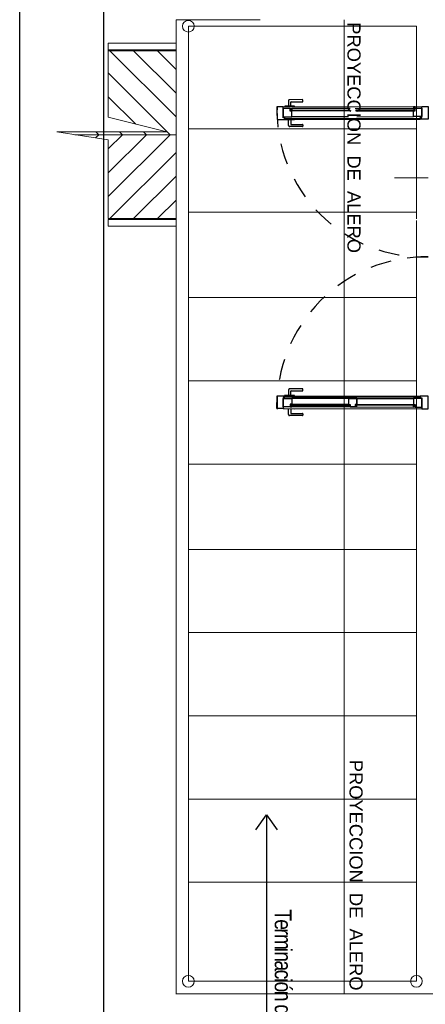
# Model space of a CAD drawing. Header units: millimetres. Extents: x 201 to 840, y 135 to 685.
# Tile 129 of 219: x 422.48 to 424.89, y 188.26 to 194.12. Entities that reach past the tile are written whole.
import ezdxf

# ---------------------------------------------------------------- set-up
doc = ezdxf.new("R2010")
doc.units = ezdxf.units.MM
doc.linetypes.add('HIDDEN2', pattern=[0.1875, 0.125, -0.0625])
doc.layers.add('001', color=1, linetype='Continuous', lineweight=5)
for name, color, linetype in [('01', 1, 'Continuous'), ('02', 2, 'Continuous'), ('03', 3, 'Continuous'), ('ABERTURAS', 2, 'Continuous'), ('LAMINA', 6, 'Continuous'), ('LLAMADAS', 1, 'Continuous'), ('TEXT', 4, 'Continuous')]:
    doc.layers.add(name, color=color, linetype=linetype)
doc.styles.add('ARIAL', font='arial.ttf', dxfattribs={"height": 0.06})
doc.styles.get("Standard").update_dxf_attribs({"font": 'arial.ttf'})
doc.styles.add('STYLE1', font='ARIALUNI.TTF', dxfattribs={"height": 0.09})
doc.dimstyles.new('05', dxfattribs={"dimscale": 0, "dimtxt": 0.09, "dimasz": 0.05, "dimexe": 0, "dimexo": 0, "dimgap": 0, "dimtad": 0, "dimzin": 0, "dimdsep": 46, "dimtxsty": 'Standard', "dimblk": 'OPEN90', "dimcen": 0.25, "dimclrd": 1, "dimclre": 1, "dimclrt": 3, "dimadec": 0, "dimazin": 0, "dimtfac": 1, "dimtofl": 0, "dimtmove": 2, "dimatfit": 3, "dimldrblk": 'BOXFILLED', "dimfxl": 1, "dimtolj": 1, "dimtzin": 0, "dimarcsym": 0})

# ---------------------------------------------------------------- blocks, each defined once
blk = doc.blocks.new('PLANTILLA 1')
at = {"layer": '001'}
for p, q in [((-0.500000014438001, 0.5000015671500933), (5.349998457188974, 0.5000015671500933)), ((4.850000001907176, 0.500001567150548), (6.351238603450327, 0.500001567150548)), ((5.349998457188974, 0.5000015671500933), (5.349998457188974, -5.302724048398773)), ((6.349999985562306, -5.302722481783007), (6.349999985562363, 0.5000015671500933)), ((4.920442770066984, 0.4253272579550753), (6.277390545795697, 0.4253272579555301)), ((4.920442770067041, -4.105822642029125), (4.920442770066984, 0.4253272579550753)), ((6.277390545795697, -5.263854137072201), (6.277390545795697, 0.4253272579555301)), ((4.920442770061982, -0.1642407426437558), (6.277390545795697, -0.1642407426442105)), ((4.920442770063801, -0.6600740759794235), (6.277390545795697, -0.6600740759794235)), ((4.920442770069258, -1.155907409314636), (6.277390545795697, -1.155907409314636)), ((4.920442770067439, -1.651740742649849), (6.277390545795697, -1.651740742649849)), ((4.920442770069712, -2.147574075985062), (6.277390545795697, -2.147574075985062)), ((4.920442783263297, -2.655907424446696), (6.27739055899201, -2.655907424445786)), ((4.920442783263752, -3.151740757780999), (6.27739055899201, -3.151740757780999)), ((4.920442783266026, -3.647574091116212), (6.27739055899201, -3.647574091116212)), ((6.350890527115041, -4.072722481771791), (6.753935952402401, -4.072722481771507)), ((4.920442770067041, -5.263854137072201), (4.920442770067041, -4.115540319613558)), ((4.920442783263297, -4.155907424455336), (6.27739055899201, -4.155907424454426)), ((6.350890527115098, -4.11272248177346), (6.753935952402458, -4.112722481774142)), ((6.350890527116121, -4.369879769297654), (6.603047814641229, -4.117722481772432)), ((6.350890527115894, -4.511301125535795), (6.744469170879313, -4.117722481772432)), ((6.350890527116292, -4.2284584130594), (6.4616264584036, -4.117722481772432)), ((6.753711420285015, -4.117722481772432), (6.350890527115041, -4.117722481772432)), ((6.385890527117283, -4.617722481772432), (6.753711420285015, -4.249901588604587)), ((6.527311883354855, -4.617722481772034), (6.753711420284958, -4.391322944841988)), ((6.668733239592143, -4.617722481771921), (6.753711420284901, -4.532744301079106)), ((6.95371142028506, -4.617722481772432), (6.350890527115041, -4.617722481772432)), ((6.385890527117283, -4.617722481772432), (6.753711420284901, -4.985543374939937)), ((6.527311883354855, -4.617722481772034), (6.54514546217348, -4.635556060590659)), ((6.668733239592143, -4.617722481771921), (6.686566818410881, -4.635556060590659)), ((6.810154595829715, -4.617722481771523), (6.829119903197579, -4.598757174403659)), ((6.810154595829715, -4.617722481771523), (6.827988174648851, -4.635556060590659)), ((4.920442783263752, -4.651740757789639), (6.27739055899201, -4.651740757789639)), ((6.590633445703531, -4.681044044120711), (6.753711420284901, -4.84412201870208)), ((6.35089052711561, -4.724143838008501), (6.744469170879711, -5.117722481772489)), ((6.350890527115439, -4.865565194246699), (6.603047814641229, -5.117722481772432)), ((6.350890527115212, -5.006986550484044), (6.461626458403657, -5.117722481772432)), ((6.753711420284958, -5.117722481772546), (6.350890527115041, -5.117722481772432)), ((6.350890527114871, -5.122722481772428), (6.753935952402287, -5.1227224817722)), ((6.350890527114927, -5.162722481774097), (6.753935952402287, -5.162722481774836)), ((4.920442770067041, -5.263854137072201), (6.277390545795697, -5.263854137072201)), ((5.849999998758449, -5.302722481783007), (6.349999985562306, -5.302722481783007))]:
    blk.add_line(p, q, dxfattribs=at)
at = {"layer": '001', "ltscale": 0.5}
for p, q in [((6.350890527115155, -4.11272248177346), (6.350890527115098, -4.072722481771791)), ((6.753935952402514, -4.112722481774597), (6.753935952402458, -4.072722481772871)), ((6.753711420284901, -4.586770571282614), (6.753711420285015, -4.117722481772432)), ((7.060624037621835, -4.635556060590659), (6.753711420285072, -4.586770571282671)), ((6.753711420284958, -4.721180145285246), (6.405810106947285, -4.635556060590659)), ((6.405810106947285, -4.635556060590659), (7.060624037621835, -4.635556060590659)), ((6.753711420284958, -5.122722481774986), (6.753711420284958, -4.721180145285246)), ((6.350890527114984, -5.162722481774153), (6.350890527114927, -5.122722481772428)), ((6.753935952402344, -5.162722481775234), (6.753935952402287, -5.122722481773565))]:
    blk.add_line(p, q, dxfattribs=at)
at = {"layer": '001', "ltscale": 0.01}
blk.add_line((5.04999998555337, -4.360740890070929), (4.849999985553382, -4.360740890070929), dxfattribs=at)
for centre in [(4.920442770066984, 0.4253272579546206), (6.277390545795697, 0.4253272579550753), (6.277390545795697, -5.263854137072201)]:
    blk.add_circle(centre, 0.035, dxfattribs=at)
at = {"layer": '01', "color": 1}
for p, q in [((5.712572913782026, -2.986886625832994), (4.887499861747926, -2.98529633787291)), ((5.702428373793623, -3.061867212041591), (4.897355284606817, -3.060315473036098)), ((5.702438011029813, -3.056867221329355), (4.897364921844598, -3.055315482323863)), ((5.702428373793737, -4.708580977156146), (4.897355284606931, -4.710132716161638)), ((5.702438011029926, -4.713580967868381), (4.897364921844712, -4.715132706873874)), ((5.712572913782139, -4.783561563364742), (4.88749986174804, -4.785151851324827))]:
    blk.add_line(p, q, dxfattribs=at)
for points in [[(4.927460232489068, -3.005895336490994), (5.2799968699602, -3.006574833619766), (5.279989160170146, -3.010574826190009), (4.927452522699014, -3.009895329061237)], [(5.672533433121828, -3.007331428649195), (5.319996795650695, -3.006651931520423), (5.319989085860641, -3.010651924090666), (5.672525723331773, -3.011331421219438)], [(4.927460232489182, -4.764552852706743), (5.279996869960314, -4.763873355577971), (5.27998916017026, -4.759873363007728), (4.927452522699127, -4.760552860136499)], [(5.672533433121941, -4.763116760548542), (5.319996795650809, -4.763796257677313), (5.319989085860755, -4.75979626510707), (5.672525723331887, -4.759116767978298)]]:
    blk.add_lwpolyline(points, dxfattribs=at)
at = {"layer": '02', "color": 1}
for p, q in [((5.274920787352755, -3.046043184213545), (4.937384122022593, -3.045392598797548)), ((5.285017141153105, -2.99606255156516), (4.93777508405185, -2.995393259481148)), ((5.315017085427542, -2.99612037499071), (5.662259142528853, -2.996789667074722)), ((5.324920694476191, -3.046139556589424), (5.66245735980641, -3.04679014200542)), ((5.274920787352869, -4.724405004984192), (4.937384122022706, -4.725055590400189)), ((5.324920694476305, -4.724308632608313), (5.662457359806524, -4.723658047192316)), ((5.285017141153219, -4.774385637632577), (4.937775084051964, -4.775054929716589)), ((5.315017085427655, -4.774327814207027), (5.662259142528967, -4.773658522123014))]:
    blk.add_line(p, q, dxfattribs=at)
at = {"layer": '03', "color": 1}
for points in [[(4.850037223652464, -2.985224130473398), (4.849892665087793, -3.060223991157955), (4.897355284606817, -3.060315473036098), (4.897374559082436, -3.050315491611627), (4.887374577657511, -3.050296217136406), (4.887499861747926, -2.985296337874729), (4.850037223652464, -2.985224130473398), (4.850037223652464, -2.985224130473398)], [(5.750035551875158, -2.986958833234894), (5.749890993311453, -3.061958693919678), (5.702428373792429, -3.061867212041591), (5.702447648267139, -3.051867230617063), (5.712447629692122, -3.051886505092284), (5.712572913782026, -2.986886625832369), (5.750035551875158, -2.986958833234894), (5.750035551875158, -2.986958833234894)], [(4.887384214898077, -3.045296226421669), (4.887384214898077, -3.045296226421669), (4.937384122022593, -3.045392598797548), (4.937451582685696, -3.010392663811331), (4.927451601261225, -3.010373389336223), (4.927480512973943, -2.995373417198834), (4.887480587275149, -2.99529631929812), (4.887439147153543, -3.016796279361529), (4.887439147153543, -3.016796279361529), (4.887384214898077, -3.045296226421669), (4.887384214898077, -3.045296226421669)], [(5.274920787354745, -3.046043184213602), (5.274920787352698, -3.046043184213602), (5.324920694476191, -3.046139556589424), (5.324988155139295, -3.011139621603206), (5.314988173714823, -3.011120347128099), (5.315017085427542, -2.99612037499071), (5.275017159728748, -2.996043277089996), (5.275017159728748, -2.996043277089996), (5.275017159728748, -2.996043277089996)], [(5.324920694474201, -3.046139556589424), (5.324920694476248, -3.046139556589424), (5.274920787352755, -3.046043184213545), (5.274988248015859, -3.011043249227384), (5.284988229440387, -3.011062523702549), (5.285017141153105, -2.99606255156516), (5.325017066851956, -2.996139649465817), (5.325017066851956, -2.996139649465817), (5.325017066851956, -2.996139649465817)], [(5.274988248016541, -3.011043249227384), (5.274920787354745, -3.046043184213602), (5.274920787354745, -3.046043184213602)], [(5.712457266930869, -3.046886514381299), (5.712457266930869, -3.046886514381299), (5.66245735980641, -3.04679014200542), (5.662524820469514, -3.01179020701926), (5.672524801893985, -3.011809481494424), (5.672553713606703, -2.996809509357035), (5.712553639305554, -2.996886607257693), (5.712512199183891, -3.018386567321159), (5.712512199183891, -3.018386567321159), (5.712457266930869, -3.046886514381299), (5.712457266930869, -3.046886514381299)], [(4.850037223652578, -4.785224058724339), (4.849892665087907, -4.710224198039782), (4.897355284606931, -4.710132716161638), (4.89737455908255, -4.720132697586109), (4.887374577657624, -4.720151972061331), (4.88749986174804, -4.785151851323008), (4.850037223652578, -4.785224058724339), (4.850037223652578, -4.785224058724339)], [(4.887384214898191, -4.725151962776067), (4.887384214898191, -4.725151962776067), (4.937384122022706, -4.725055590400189), (4.93745158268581, -4.760055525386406), (4.927451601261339, -4.760074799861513), (4.927480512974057, -4.775074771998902), (4.887480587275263, -4.775151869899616), (4.887439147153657, -4.753651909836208), (4.887439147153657, -4.753651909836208), (4.887384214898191, -4.725151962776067), (4.887384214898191, -4.725151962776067)], [(5.712457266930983, -4.723561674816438), (5.712457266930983, -4.723561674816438), (5.662457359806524, -4.723658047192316), (5.662524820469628, -4.758657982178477), (5.672524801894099, -4.758638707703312), (5.672553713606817, -4.773638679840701), (5.712553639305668, -4.773561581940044), (5.712512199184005, -4.752061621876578), (5.712512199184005, -4.752061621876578), (5.712457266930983, -4.723561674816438), (5.712457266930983, -4.723561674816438)], [(5.750035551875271, -4.783489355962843), (5.749890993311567, -4.708489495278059), (5.702428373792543, -4.708580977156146), (5.702447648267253, -4.718580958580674), (5.712447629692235, -4.718561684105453), (5.712572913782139, -4.783561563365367), (5.750035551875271, -4.783489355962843), (5.750035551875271, -4.783489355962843)]]:
    blk.add_lwpolyline(points, dxfattribs=at)
for points in [[(4.93777508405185, -2.995393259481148), (4.937755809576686, -3.005393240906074), (4.92775582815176, -3.005373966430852), (4.927775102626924, -2.995373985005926)], [(4.93777508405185, -2.995393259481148), (4.937755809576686, -3.005393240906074), (4.92775582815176, -3.005373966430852), (4.927775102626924, -2.995373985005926)], [(5.274722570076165, -2.996042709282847), (5.274703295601, -3.006042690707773), (5.284703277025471, -3.006061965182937), (5.284722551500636, -2.996061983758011)], [(5.325311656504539, -2.996140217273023), (5.325292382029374, -3.006140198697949), (5.315292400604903, -3.006120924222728), (5.315311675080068, -2.996120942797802)], [(5.662259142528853, -2.996789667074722), (5.662239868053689, -3.006789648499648), (5.672239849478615, -3.006808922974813), (5.672259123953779, -2.996808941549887)], [(4.93777508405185, -4.784554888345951), (4.937755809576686, -4.774554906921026), (4.92775582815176, -4.774574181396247), (4.927775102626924, -4.784574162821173)], [(4.93777508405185, -4.784554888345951), (4.937755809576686, -4.774554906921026), (4.92775582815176, -4.774574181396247), (4.927775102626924, -4.784574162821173)], [(5.662259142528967, -4.773658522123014), (5.662239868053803, -4.763658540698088), (5.672239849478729, -4.763639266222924), (5.672259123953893, -4.77363924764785)]]:
    blk.add_lwpolyline(points, close=True, dxfattribs=at)
at = {"layer": 'ABERTURAS', "color": 1, "linetype": 'HIDDEN2'}
for points in [[(5.668362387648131, -2.983586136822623), (5.668410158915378, -2.958801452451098, 0.4142135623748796), (5.666414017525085, -2.956797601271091), (5.598095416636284, -2.956665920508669, -0.4142135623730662), (5.596099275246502, -2.954662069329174), (5.596116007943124, -2.945980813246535, -0.414213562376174), (5.598119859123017, -2.943984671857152), (5.6747790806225, -2.944132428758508, -0.4142135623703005), (5.68110748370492, -2.950485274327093), (5.681043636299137, -2.983610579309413)], [(5.668205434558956, -3.065016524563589), (5.668157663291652, -3.089801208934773, -0.4142135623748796), (5.66615381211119, -3.091797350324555), (5.597835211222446, -3.09166566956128, 0.4142135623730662), (5.595831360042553, -3.093661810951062), (5.595814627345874, -3.102343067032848, 0.414213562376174), (5.597810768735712, -3.104346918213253), (5.674469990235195, -3.104494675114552, 0.4142135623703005), (5.680822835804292, -3.098166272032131), (5.680886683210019, -3.065040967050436)], [(5.66820543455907, -4.705431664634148), (5.668157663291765, -4.680646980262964, 0.4142135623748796), (5.666153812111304, -4.678650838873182), (5.597835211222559, -4.678782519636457, -0.4142135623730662), (5.595831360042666, -4.676786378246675), (5.595814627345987, -4.668105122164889, -0.414213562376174), (5.597810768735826, -4.666101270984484), (5.674469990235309, -4.665953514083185, -0.4142135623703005), (5.680822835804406, -4.672281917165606), (5.680886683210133, -4.705407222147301)], [(5.668362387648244, -4.786862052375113), (5.668410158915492, -4.811646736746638, -0.4142135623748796), (5.666414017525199, -4.813650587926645), (5.598095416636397, -4.813782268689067, 0.4142135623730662), (5.596099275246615, -4.815786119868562), (5.596116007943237, -4.824467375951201, 0.414213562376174), (5.59811985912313, -4.826463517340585), (5.674779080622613, -4.826315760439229, 0.4142135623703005), (5.681107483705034, -4.819962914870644), (5.68104363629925, -4.786837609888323)]]:
    blk.add_lwpolyline(points, format="xyb", dxfattribs=at)
for points in [[(5.646820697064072, -2.986759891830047), (5.646826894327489, -2.983544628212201), (5.702579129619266, -2.983652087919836), (5.702572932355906, -2.986867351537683)], [(5.646676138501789, -3.061759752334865), (5.646669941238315, -3.064975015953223), (5.702422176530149, -3.065082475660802), (5.702428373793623, -3.061867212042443)], [(5.646676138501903, -4.708688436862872), (5.646669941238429, -4.705473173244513), (5.702422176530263, -4.705365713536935), (5.702428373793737, -4.708580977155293)], [(5.646820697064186, -4.783688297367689), (5.646826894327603, -4.786903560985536), (5.70257912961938, -4.786796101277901), (5.70257293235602, -4.783580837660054)]]:
    blk.add_lwpolyline(points, dxfattribs=at)
for centre, radius, start, end in [((4.861451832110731, -3.001347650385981), 0.8887002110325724, 269.2616633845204, 1.171312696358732), ((4.876973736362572, -4.762890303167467), 0.8733328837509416, 358.4005239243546, 91.7699175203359)]:
    blk.add_arc(centre, radius, start, end, dxfattribs=at)

msp = doc.modelspace()

# ---------------------------------------------------------------- linework, layer by layer
at = {"layer": 'LAMINA', "color": 7}
msp.add_line((422.4818903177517, 184.7347195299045), (422.4818903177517, 199.9823040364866), dxfattribs=at)
at = {"layer": 'LAMINA'}
msp.add_line((422.9818903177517, 185.4347195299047), (422.9818903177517, 199.4823040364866), dxfattribs=at)

# ---------------------------------------------------------------- block references
at = {"layer": '03', "rotation": 180}
msp.add_blockref('PLANTILLA 1', (429.7626933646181, 188.8197397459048), dxfattribs=at)

# ---------------------------------------------------------------- texts
at = {"layer": 'LLAMADAS', "color": 2, "ltscale": 0.01, "insert": (424.1000481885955, 187.2687329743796), "char_height": 0.1008, "width": 6.230374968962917, "attachment_point": 3, "rotation": 270, "style": 'ARIAL'}
msp.add_mtext('{\\fTechnic|b0|i0|c2|p2;\\T0.8;Terminación de alisada de cemento }', dxfattribs=at)
at = {"layer": 'TEXT', "color": 1, "ltscale": 0.01, "char_height": 0.078, "width": 1.763999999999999, "attachment_point": 1, "rotation": 270, "style": 'STYLE1'}
for insert in [(424.5097463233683, 194.1070304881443), (424.5221474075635, 189.713660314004)]:
    msp.add_mtext('{\\fArial|b0|i0|c0|p34;PROYECCION  DE  ALERO}', dxfattribs=dict(at, insert=insert))

# ---------------------------------------------------------------- leaders
at = {"layer": 'LLAMADAS'}
msp.add_leader([(423.9502016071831, 189.3856104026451), (423.9501992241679, 187.2373598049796)], dimstyle='05', override={"dimscale": 1, "dimasz": 0.09, "dimldrblk": 'OPEN90'}, dxfattribs=at)

doc.saveas('drawing.dxf')
